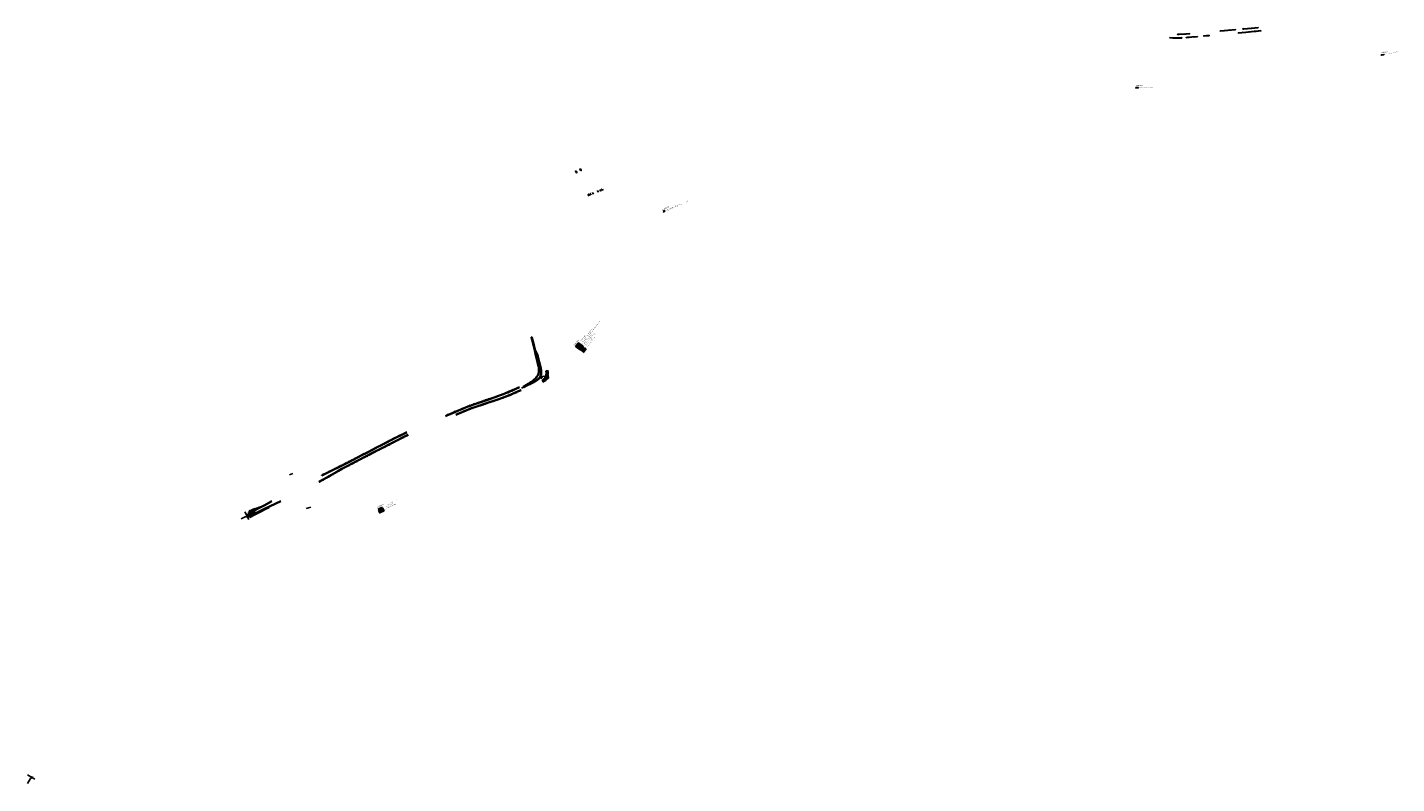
# Model space of a CAD drawing. Extents: x 124134 to 127156, y 449905 to 451574.
import ezdxf

# ---------------------------------------------------------------- set-up
doc = ezdxf.new("R2010")
doc.units = 0
for name, pattern in [('AM-AS', [16, 10, -2, 2, -2]), ('VH-OPSLUITBAND_100X200', [16, 8, -2, 4, -2]), ('VH-RWSBAND_110X220', [24, 10, -2, 2, -2, 2, -2, 2, -2]), ('VH-TROTTOIRBAND_130-150', [15, 5, -2, 2, -2, 2, -2])]:
    doc.linetypes.add(name, pattern=pattern)
for name, color, linetype in [('bermverharding', 7, 'Continuous'), ('MTD-xx-werkgrens', 3, 'werkgrens'), ('PROVXREF', 7, 'Continuous')]:
    doc.layers.add(name, color=color, linetype=linetype)
for name, color, linetype, lineweight in [('N-WE-AM-AS_WEG-G', 10, 'AM-AS', 18), ('N-WE-VH-KANTOPSLUITING-G', 7, 'Continuous', 35), ('N-WE-VH-KANTOPSLUITING_OPSLUITBAND_100X200-G', 150, 'VH-OPSLUITBAND_100X200', 35), ('N-WE-VH-KANTOPSLUITING_TROTTOIRBAND_130 150-G', 210, 'VH-TROTTOIRBAND_130-150', 35), ('N-WE-VH-KANTOPSLUITING_TROTTOIRBAND_RWS_110 220-G', 210, 'VH-RWSBAND_110X220', 35), ('N-WE-VH-KANTVERHARDING-G', 210, 'Continuous', 35), ('N-WE-VH-VERHARDING-A', 7, 'Continuous', 18), ('X-XX-AL-T25', 7, 'Continuous', 25), ('X-XX-AL-T50', 7, 'Continuous', 50)]:
    doc.layers.add(name, color=color, linetype=linetype, lineweight=lineweight)
doc.styles.add('25MM-500', font='provutr.shx', dxfattribs={"height": 1.25})
doc.styles.add('DIMENSIE', font='provutr.shx')
doc.styles.add('NLCS-ISO-M500-T25', font='NLCS-ISO.ttf', dxfattribs={"height": 1.25})
doc.styles.add('NLCS-ISO-M500-T50', font='NLCS-ISO.ttf', dxfattribs={"height": 2.5})
doc.styles.get("Standard").update_dxf_attribs({"font": 'arial.ttf'})
doc.linetypes.add('werkgrens', pattern='A,1,-0.5,["X",Standard,S=0.36,R=0,X=-0.25,Y=-0.18],-0.5', length=2)
doc.dimstyles.new('WVV500', dxfattribs={"dimtxt": 1.25, "dimasz": 1, "dimexe": 0, "dimexo": 2, "dimgap": 0.5, "dimtad": 1, "dimzin": 0, "dimdsep": 46, "dimtxsty": 'DIMENSIE', "dimcen": 0, "dimdle": 1.25, "dimclrd": 256, "dimclre": 256, "dimclrt": 256, "dimaunit": 2, "dimadec": 0, "dimazin": 0, "dimtfac": 1, "dimtdec": 3, "dimtix": 1, "dimtmove": 2, "dimatfit": 3, "dimfxl": 1, "dimtolj": 1, "dimtzin": 0, "dimarcsym": 0})
pattern_1 = [(60.06009064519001, (0, 0), (-1.100517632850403, 0.6338461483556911), []), (120.06009064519, (0, 0), (-1.09918568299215, -0.6361531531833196), []), (180.06009064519, (0, 0), (0.001331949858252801, -1.269999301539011), [])]
pattern_2 = [(179.9999999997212, (0, 0), (-0.8980256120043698, -0.8980256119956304), [0.238125, -1.557926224]), (134.9999999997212, (0, 0), (-0.8980256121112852, -0.8980256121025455), [0.238125, -1.031875]), (224.9999999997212, (0, 0), (0.8980256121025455, -0.8980256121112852), [0.238125, -1.031875])]

msp = doc.modelspace()

# ---------------------------------------------------------------- hatches: boundary and pattern name
at = {"layer": 'bermverharding'}
h = msp.add_hatch(dxfattribs=at)
h.set_pattern_fill('ANSI31', color=256, pattern_type=2)
h.set_pattern_definition([(45, (0, 0), (-0.7071067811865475, 0.7071067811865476), [])])
h.paths.add_polyline_path([(126766.6456015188, 451565.9666257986), (126800.1176015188, 451569.0506257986), (126800.191, 451568.254), (126766.719, 451565.17)])
h.paths.add_polyline_path([(126850.1676711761, 451573.5265395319), (126835.1662179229, 451572.1266838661), (126818.6312718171, 451570.6484829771), (126818.1681624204, 451570.6936888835), (126816.6025818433, 451570.5454371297), (126816.678, 451569.749), (126818.167, 451569.89), (126818.628, 451569.845), (126835.239, 451571.33), (126850.242, 451572.73)])
h.paths.add_polyline_path([(126806.36, 451561.846), (126823.23, 451563.29), (126841.217, 451564.95), (126844.722, 451565.2), (126856.501, 451566.361), (126856.5794719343, 451565.5648579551), (126844.7897067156, 451564.4027968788), (126841.2822247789, 451564.1526198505), (126823.3008736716, 451562.4931411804), (126806.4282271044, 451561.0489146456)])
h.paths.add_polyline_path([(126742.196, 451556.028), (126730.072, 451554.953), (126730.1426564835, 451554.1561263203), (126742.2666564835, 451555.2311263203)])
h.paths.add_polyline_path([(126716.348, 451553.614), (126703.942, 451552.508), (126697.695, 451551.977), (126694.6138590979, 451551.728955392), (126691.532, 451551.49), (126691.5938432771, 451550.6923939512), (126694.6768786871, 451550.9314405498), (126697.7609762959, 451551.179723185), (126704.0113977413, 451551.7110140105), (126716.4190385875, 451552.8171602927)])
h.paths.add_polyline_path([(126681.809, 451550.838), (126675.1300707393, 451550.5717466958), (126668.446, 451550.525), (126661.9321765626, 451550.6907650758), (126655.427, 451551.065), (126655.381052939, 451550.2663205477), (126661.8990185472, 451549.8913498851), (126668.4386195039, 451549.7249288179), (126675.1488064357, 451549.7718581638), (126681.8408664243, 451550.0386349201)])
h.paths.add_polyline_path([(126672.6225072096, 451558.2708499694), (126676.2240429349, 451558.34061035), (126691.3302540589, 451559.345860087), (126699.0383935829, 451559.9680661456), (126699.1027607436, 451559.1706598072), (126691.389, 451558.548), (126676.2583677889, 451557.5411251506), (126672.638, 451557.471)])
h = msp.add_hatch(dxfattribs=at)
h.set_pattern_fill('ANSI31', color=256, scale=0.2999999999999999, angle=10.11414769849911)
h.set_pattern_definition([(55.1141476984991, (81786.00289100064, -15140.98416976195), (-0.781329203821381, 0.5447760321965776), [])])
h.paths.add_polyline_path([(127121.7023337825, 451512.8402818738), (127121.8552512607, 451512.055032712), (127127.7446199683, 451513.2019137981), (127127.5917024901, 451513.9871629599)])
h = msp.add_hatch(dxfattribs=at)
h.set_pattern_fill('ANSI31', color=256, scale=0.3)
h.set_pattern_definition([(45, (0, 0), (-0.6735192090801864, 0.6735192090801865), [])])
h.paths.add_polyline_path([(126580.1690105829, 451440.5590247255), (126580.1816542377, 451439.7591246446), (126586.1809048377, 451439.8539520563), (126586.1682611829, 451440.6538521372)])
at = {"layer": 'N-WE-VH-VERHARDING-A'}
h = msp.add_hatch(dxfattribs=at)
h.set_pattern_fill('AR-BRSTD', color=256, scale=0.005, angle=18, style=0)
h.set_pattern_definition([(18, (0, 0), (-0.1046668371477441, 0.3221314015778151), []), (108, (0, 0), (-0.587803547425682, 0.1651507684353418), [0.338709, -0.338709])])
edge = h.paths.add_edge_path()
edge.add_line((125255.9217563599, 450853.3882167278), (125254.123723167, 450860.7993095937))
edge.add_line((125254.123723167, 450860.7993095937), (125247.2218633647, 450889.3277298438))
edge.add_arc((125247.333133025, 450889.3545434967), 0.114454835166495, 12.864298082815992, 193.5487597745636, ccw=False)
edge.add_line((125247.4447150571, 450889.3800260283), (125253.8929646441, 450862.6087584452))
edge.add_line((125253.8929646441, 450862.6087584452), (125257.8834409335, 450853.8641484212))
edge.add_line((125257.8834409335, 450853.8641484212), (125255.9217563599, 450853.3882167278))
h = msp.add_hatch(dxfattribs=at)
h.set_pattern_fill('NET3', color=256, scale=0.4, angle=90, style=0)
h.set_pattern_definition([(141.6840430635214, (125358.0398391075, 450858.347026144), (-0.7873969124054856, -0.9964467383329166), []), (201.6840430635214, (125358.0398391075, 450858.347026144), (0.4692497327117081, -1.180129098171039), []), (261.6840430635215, (125358.0398391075, 450858.347026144), (1.256646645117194, -0.1836823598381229), [])])
h.paths.add_polyline_path([(125344.2232997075, 450869.2649207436), (125346.4352176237, 450867.5170527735), (125352.9950961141, 450875.8185452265), (125350.7831781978, 450877.5664131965)])
h = msp.add_hatch(dxfattribs=at)
h.set_pattern_fill('AR-B88', color=256, scale=0.005, angle=90, style=0)
h.set_pattern_definition([(141.6840430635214, (125358.0398391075, 450858.347026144), (-0.6299175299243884, -0.7971573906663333), []), (231.6840430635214, (125358.0398391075, 450858.347026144), (-0.2313388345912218, -1.112116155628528), [1.016, -1.016])])
h.paths.add_polyline_path([(125353.2939101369, 450875.5824209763), (125346.7340316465, 450867.2809285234), (125348.9459495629, 450865.5330605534), (125355.5058280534, 450873.8345530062)])
h = msp.add_hatch(dxfattribs=at)
h.set_pattern_fill('AR-BRSTD', color=256, scale=0.005, angle=90, style=0)
h.set_pattern_definition([(141.6840430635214, (125358.0398391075, 450858.347026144), (-0.209998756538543, -0.2657523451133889), []), (231.6840430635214, (125358.0398391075, 450858.347026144), (0.1885799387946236, -0.5807111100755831), [0.338709, -0.338709])])
h.paths.add_polyline_path([(125355.8046420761, 450873.5984287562), (125349.2447635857, 450865.2969363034), (125351.4566815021, 450863.5490683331), (125358.0165599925, 450871.8505607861)])
h = msp.add_hatch(dxfattribs=at)
h.set_pattern_fill('GRASS', color=256, scale=0.04000000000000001, angle=141.6840430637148, style=0)
h.set_pattern_definition([(231.6840430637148, (346126.5319227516, 148596.2541826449), (0.1182564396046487, -1.009094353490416), [0.1905, -1.2463409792]), (186.6840430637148, (346126.5319227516, 148596.2541826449), (0.1182564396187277, -1.009094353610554), [0.1905, -0.8255000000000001]), (276.6840430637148, (346126.5319227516, 148596.2541826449), (1.009094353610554, 0.1182564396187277), [0.1905, -0.8255000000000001])])
h.paths.add_polyline_path([(125358.3153740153, 450871.6144365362), (125351.7554955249, 450863.3129440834), (125353.9674134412, 450861.5650761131), (125360.5272919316, 450869.866568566)])
h = msp.add_hatch(dxfattribs=at)
h.set_pattern_fill('AR-B88', color=256, scale=0.005, angle=234, style=0)
h.set_pattern_definition([(234, (0, 0), (0.8219612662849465, -0.5971898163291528), []), (324, (0, 0), (1.120556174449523, -0.1862091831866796), [1.016, -1.016])])
edge = h.paths.add_edge_path()
edge.add_line((125282.1121226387, 450814.986856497), (125281.611355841, 450816.8498936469))
edge.add_line((125281.611355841, 450816.8498936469), (125279.2743559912, 450816.2138013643))
edge.add_arc((125260.0215595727, 450810.7980991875), 19.99999999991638, -59.249039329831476, 15.710990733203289, ccw=False)
edge.add_line((125270.2477094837, 450793.6101424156), (125271.5974701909, 450791.4313575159))
edge.add_line((125271.5974701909, 450791.4313575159), (125273.3983474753, 450792.5470038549))
edge.add_arc((125262.8656230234, 450809.5488189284), 20.00000000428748, 301.7784583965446, 308.6688276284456)
edge.add_arc((125275.9868002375, 450793.1526392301), 1.000000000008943, 30.03973991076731, 128.6688276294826, ccw=False)
edge.add_line((125276.8524786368, 450793.6532397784), (125277.195, 450793.107))
edge.add_line((125277.195, 450793.107), (125277.296, 450792.848))
edge.add_line((125277.296, 450792.848), (125279.89, 450794.463))
edge.add_line((125279.89, 450794.463), (125278.7315726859, 450796.2978612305))
edge.add_arc((125279.5771515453, 450796.8317117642), 0.9999999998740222, 142.7296599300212, 212.2659909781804, ccw=False)
edge.add_arc((125262.8656230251, 450809.5488189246), 20.0000000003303, 322.7296599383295, 375.7774711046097)
h = msp.add_hatch(dxfattribs=at)
h.set_pattern_fill('AR-B88', color=256, scale=0.005, angle=31.5, style=0)
h.set_pattern_definition([(31.49999999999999, (0, 0), (-0.530858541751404, 0.8662824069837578), []), (121.5, (0, 0), (-0.9639997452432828, 0.6008531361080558), [1.016, -1.016])])
edge = h.paths.add_edge_path()
edge.add_line((125282.9930385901, 450811.7735981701), (125283.567, 450809.637))
edge.add_line((125283.567, 450809.637), (125283.9291219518, 450808.2614463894))
edge.add_line((125283.9291219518, 450808.2614463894), (125284.247, 450806.875))
edge.add_line((125284.247, 450806.875), (125284.518624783, 450805.4884698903))
edge.add_line((125284.518624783, 450805.4884698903), (125284.746, 450804.094))
edge.add_line((125284.746, 450804.094), (125285.291, 450799.961))
edge.add_line((125285.291, 450799.961), (125283.063, 450798.554))
edge.add_line((125283.063, 450798.554), (125279.815, 450796.461))
edge.add_line((125279.815, 450796.461), (125279.5357351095, 450796.2076531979))
edge.add_line((125279.5357351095, 450796.2076531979), (125279.372, 450795.868))
edge.add_line((125279.372, 450795.868), (125279.3533573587, 450795.7812972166))
edge.add_line((125279.3533573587, 450795.7812972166), (125278.9429674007, 450796.4313238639))
edge.add_arc((125279.5771515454, 450796.8317117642), 0.7500000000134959, 142.7296599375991, 212.2659909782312, ccw=False)
edge.add_arc((125262.8341346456, 450809.565873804), 20.28538682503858, 322.7451849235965, 366.1440829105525)
edge.add_line((125283.003, 450811.737), (125282.9930385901, 450811.7735981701))
h = msp.add_hatch(dxfattribs=at)
h.set_pattern_fill('NET3', color=256, scale=0.4, angle=420.06009064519, style=0)
h.set_pattern_definition(pattern_1)
edge = h.paths.add_edge_path()
edge.add_line((125229.4076913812, 450780.5154008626), (125229.3312223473, 450780.6613230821))
edge.add_line((125229.3312223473, 450780.6613230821), (125226.1718907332, 450779.0057079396))
edge.add_line((125226.1718907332, 450779.0057079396), (125225.537, 450778.673))
edge.add_arc((125225.9428108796, 450778.1866832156), 0.6333928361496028, 129.8435758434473, 286.0566956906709)
edge.add_line((125226.118, 450777.578), (125226.5772419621, 450777.8089072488))
edge.add_line((125226.5772419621, 450777.8089072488), (125229.4862458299, 450779.271556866))
edge.add_line((125229.4862458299, 450779.271556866), (125230.0333999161, 450779.5381503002))
edge.add_line((125230.0333999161, 450779.5381503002), (125229.958979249, 450779.6745881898))
edge.add_line((125229.958979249, 450779.6745881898), (125229.8872353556, 450779.6386041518))
edge.add_arc((125229.6630663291, 450780.0855361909), 0.4999999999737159, 120.7137928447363, 296.6371050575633, ccw=False)
h = msp.add_hatch(dxfattribs=at)
h.set_pattern_fill('AR-BRSTD', color=256, scale=0.005, angle=117, style=0)
h.set_pattern_definition([(117, (0, 0), (-0.3017919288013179, -0.1537706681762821), []), (207, (0, 0), (-0.07116475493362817, -0.606401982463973), [0.338709, -0.338709])])
edge = h.paths.add_edge_path()
edge.add_arc((125092.9296711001, 451013.9648069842), 270.6661088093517, 300.3115678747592, 303.7760113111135, ccw=False)
edge.add_arc((125229.6615259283, 450780.0846937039), 0.2499437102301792, 120.3115678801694, 297.0393300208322)
edge.add_arc((122289.6740681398, 456663.5588619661), 6577.391756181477, 296.5514372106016, 296.6932401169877)
edge.add_line((125244.3278551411, 450787.1566196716), (125243.4058579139, 450788.9824528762))
h = msp.add_hatch(dxfattribs=at)
h.set_pattern_fill('GRASS', color=256, scale=0.05, angle=89.99999999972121, style=0)
h.set_pattern_definition(pattern_2)
edge = h.paths.add_edge_path()
edge.add_line((124673.69508115, 450527.7151997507), (124657.1271297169, 450518.7259421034))
edge.add_line((124657.1271297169, 450518.7259421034), (124622.7739293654, 450500.9321911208))
edge.add_line((124622.7739293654, 450500.9321911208), (124622.718, 450501.019))
edge.add_arc((124627.309525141, 450503.6192971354), 5.276708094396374, 103.46317590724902, 209.5239778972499, ccw=False)
edge.add_line((124626.081, 450508.751), (124634.381, 450511.633))
edge.add_line((124634.381, 450511.633), (124653.71, 450518.482))
edge.add_line((124653.71, 450518.482), (124673.938, 450527.847))
edge.add_line((124673.938, 450527.847), (124673.69508115, 450527.7151997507))
h = msp.add_hatch(dxfattribs=at)
h.set_pattern_fill('GRASS', color=256, scale=0.05, angle=89.99999999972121, style=0)
h.set_pattern_definition(pattern_2)
edge = h.paths.add_edge_path()
edge.add_line((124668.9580000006, 450516.2880000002), (124669.6291051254, 450514.8550998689))
edge.add_line((124669.6291051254, 450514.8550998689), (124666.912999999, 450513.5829999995))
edge.add_line((124666.912999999, 450513.5829999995), (124662.3652207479, 450511.4807878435))
edge.add_line((124662.3652207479, 450511.4807878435), (124657.835, 450509.341))
edge.add_line((124657.835, 450509.341), (124652.8905649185, 450506.9528804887))
edge.add_line((124652.8905649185, 450506.9528804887), (124647.968, 450504.52))
edge.add_line((124647.968, 450504.52), (124641.092587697, 450501.0004321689))
edge.add_line((124641.092587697, 450501.0004321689), (124636.354, 450498.5650000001))
edge.add_line((124636.354, 450498.5650000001), (124634.578, 450497.639))
edge.add_line((124634.578, 450497.639), (124625.511, 450492.776))
edge.add_line((124625.511, 450492.776), (124625.4012070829, 450493.0002122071))
edge.add_arc((124624.7099872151, 450494.492877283), 1.644941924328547, 294.8478011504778, 366.2345539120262)
edge.add_line((124626.3452003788, 450494.671516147), (124626.1838481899, 450494.9635636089))
edge.add_line((124626.1838481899, 450494.9635636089), (124626.0943089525, 450495.2276733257))
edge.add_line((124626.0943089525, 450495.2276733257), (124645.9715257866, 450505.42604473))
edge.add_arc((124782.7224615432, 450238.4069787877), 300.0000000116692, 114.68017687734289, 117.11876597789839, ccw=False)
edge.add_line((124657.4566442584, 450511.0027876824), (124668.9580000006, 450516.2880000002))
h = msp.add_hatch(dxfattribs=at)
h.set_pattern_fill('NET3', color=256, scale=0.4, angle=116.944465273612, style=0)
h.set_pattern_definition([(116.944465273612, (217901.5384728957, -7573.661621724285), (-1.13213660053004, -0.5754708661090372), []), (176.944465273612, (217901.5384728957, -7573.661621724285), (-0.06769591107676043, -1.268194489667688), []), (236.944465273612, (217901.5384728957, -7573.661621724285), (1.064440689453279, -0.6927236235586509), [])])
h.paths.add_polyline_path([(124909.4043663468, 450507.3574181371), (124910.6817997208, 450504.844295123), (124920.113737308, 450509.6385975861), (124918.8363039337, 450512.1517206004)])
h = msp.add_hatch(dxfattribs=at)
h.set_pattern_fill('GRASS', color=256, scale=0.02, angle=116.9444652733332, style=0)
h.set_pattern_definition([(206.9444652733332, (161923.6105274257, 267046.7360405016), (-0.1574488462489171, -0.4829843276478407), [0.09525, -0.6231704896]), (161.9444652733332, (161923.6105274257, 267046.7360405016), (-0.1574488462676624, -0.4829843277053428), [0.09525000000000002, -0.4127500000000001]), (251.9444652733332, (161923.6105274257, 267046.7360405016), (0.4829843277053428, -0.1574488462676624), [0.09525000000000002, -0.4127500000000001])])
h.paths.add_polyline_path([(124920.2863092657, 450509.2990929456), (124910.8543716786, 450504.5047904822), (124912.1318050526, 450501.9916674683), (124921.5637426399, 450506.7859699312)])
h = msp.add_hatch(dxfattribs=at)
h.set_pattern_fill('NET3', color=256, scale=0.4, angle=420.06009064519, style=0)
h.set_pattern_definition(pattern_1)
h.paths.add_polyline_path([(124620.9564551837, 450499.990803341), (124623.9713169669, 450494.158874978), (124636.9420405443, 450500.8016912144), (124633.992, 450506.747)])

# ---------------------------------------------------------------- linework, layer by layer
at = {"elevation": 110}
for points in [[(125344.2232997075, 450869.2649207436), (125350.7831781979, 450877.5664131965), (125352.9950961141, 450875.8185452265), (125346.4352176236, 450867.5170527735)], [(125346.7340316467, 450867.2809285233), (125353.2939101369, 450875.5824209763), (125355.5058280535, 450873.8345530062), (125348.9459495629, 450865.5330605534)], [(125349.2447635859, 450865.2969363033), (125355.8046420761, 450873.5984287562), (125358.0165599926, 450871.8505607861), (125351.4566815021, 450863.5490683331)], [(125351.755495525, 450863.312944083), (125358.3153740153, 450871.6144365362), (125360.5272919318, 450869.866568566), (125353.9674134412, 450861.5650761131)]]:
    msp.add_lwpolyline(points, close=True, dxfattribs=at)
for points in [[(124909.4043663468, 450507.3574181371), (124918.8363039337, 450512.1517206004), (124920.113737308, 450509.6385975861), (124910.6817997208, 450504.844295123)], [(124910.8543716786, 450504.5047904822), (124920.2863092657, 450509.2990929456), (124921.5637426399, 450506.7859699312), (124912.1318050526, 450501.9916674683)]]:
    msp.add_lwpolyline(points, close=True)
at = {"layer": 'bermverharding'}
for points in [[(126766.6456015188, 451565.9666257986), (126800.1176015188, 451569.0506257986), (126800.191, 451568.254), (126766.719, 451565.17)], [(126806.36, 451561.846), (126823.23, 451563.29), (126841.217, 451564.95), (126844.722, 451565.2), (126856.501, 451566.361), (126856.5794719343, 451565.5648579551), (126844.7897067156, 451564.4027968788), (126841.2822247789, 451564.1526198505), (126823.3008736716, 451562.4931411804), (126806.4282271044, 451561.0489146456)], [(126850.1676711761, 451573.5265395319), (126835.1662179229, 451572.1266838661), (126818.6312718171, 451570.6484829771), (126818.1681624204, 451570.6936888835), (126816.6025818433, 451570.5454371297), (126816.678, 451569.749), (126818.167, 451569.89), (126818.628, 451569.845), (126835.239, 451571.33), (126850.242, 451572.73)], [(126681.809, 451550.838), (126675.1300707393, 451550.5717466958), (126668.446, 451550.525), (126661.9321765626, 451550.6907650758), (126655.427, 451551.065), (126655.381052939, 451550.2663205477), (126661.8990185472, 451549.8913498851), (126668.4386195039, 451549.7249288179), (126675.1488064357, 451549.7718581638), (126681.8408664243, 451550.0386349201)], [(126672.6225072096, 451558.2708499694), (126676.2240429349, 451558.34061035), (126691.3302540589, 451559.345860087), (126699.0383935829, 451559.9680661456), (126699.1027607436, 451559.1706598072), (126691.389, 451558.548), (126676.2583677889, 451557.5411251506), (126672.638, 451557.471)], [(126716.348, 451553.614), (126703.942, 451552.508), (126697.695, 451551.977), (126694.6138590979, 451551.728955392), (126691.532, 451551.49), (126691.5938432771, 451550.6923939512), (126694.6768786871, 451550.9314405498), (126697.7609762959, 451551.179723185), (126704.0113977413, 451551.7110140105), (126716.4190385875, 451552.8171602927)], [(126742.196, 451556.028), (126730.072, 451554.953), (126730.1426564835, 451554.1561263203), (126742.2666564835, 451555.2311263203)]]:
    msp.add_lwpolyline(points, close=True, dxfattribs=at)
at = {"layer": 'bermverharding', "elevation": 110}
for points in [[(127121.7023337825, 451512.8402818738), (127121.8552512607, 451512.055032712), (127127.7446199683, 451513.2019137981), (127127.5917024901, 451513.9871629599)], [(126580.1690105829, 451440.5590247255), (126580.1816542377, 451439.7591246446), (126586.1809048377, 451439.8539520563), (126586.1682611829, 451440.6538521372)]]:
    msp.add_lwpolyline(points, close=True, dxfattribs=at)
at = {"layer": 'MTD-xx-werkgrens'}
for points in [[(124713.218, 450585.98), (124720.3288573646, 450589.265934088)], [(124749.504, 450511.663), (124759.927065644, 450514.7128076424)]]:
    msp.add_lwpolyline(points, dxfattribs=at)
at = {"layer": 'N-WE-AM-AS_WEG-G', "flags": 128}
msp.add_lwpolyline([(125280.7621297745, 450815.3979045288, -0.3213034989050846), (125272.6228304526, 450793.5668576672, -0.3213034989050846)], format="xyb", dxfattribs=at)
at = {"layer": 'N-WE-VH-KANTOPSLUITING-G', "flags": 128}
for points in [[(125344.6403044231, 451256.8974458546), (125344.4122268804, 451256.7950708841), (125346.0578193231, 451253.1492383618), (125346.2858968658, 451253.2516133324)], [(125354.1399415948, 451261.4703575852), (125353.9269187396, 451261.3395093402), (125356.0275823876, 451257.9354997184), (125356.2406052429, 451258.0663479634)], [(125372.4309875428, 451204.6358777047), (125372.2148082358, 451204.5103129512), (125373.219326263, 451202.7808784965), (125373.43550557, 451202.90644325)], [(125377.4322481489, 451206.2710082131), (125377.1971093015, 451206.3559182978), (125376.5178286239, 451204.4748075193), (125376.7529674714, 451204.3898974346)], [(125382.201, 451208.695), (125381.965018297, 451208.6124613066), (125382.6253278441, 451206.7246076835), (125382.8613095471, 451206.807146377)], [(125393.1263282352, 451213.0444372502), (125392.892, 451212.9573150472), (125393.5889776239, 451211.0826891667), (125393.8233058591, 451211.1698113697)], [(125398.4949285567, 451214.8352935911), (125398.3742216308, 451214.6163647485), (125400.1256523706, 451213.6507093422), (125400.2463592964, 451213.8696381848)], [(125402.7473141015, 451216.6741891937), (125402.520773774, 451216.5684561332), (125403.3666382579, 451214.7561335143), (125403.5931785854, 451214.8618665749)], [(125537.6891167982, 451167.0767846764), (125537.7938323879, 451166.8497722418), (125540.5179815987, 451168.106359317), (125540.4132660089, 451168.3333717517)]]:
    msp.add_lwpolyline(points, close=True, dxfattribs=at)
at = {"layer": 'N-WE-VH-KANTOPSLUITING_OPSLUITBAND_100X200-G'}
msp.add_line((125360.1582691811, 450856.6730327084, 110.0000000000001), (125366.7181476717, 450864.974525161, 110.0000000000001), dxfattribs=at)
at = {"layer": 'N-WE-VH-KANTOPSLUITING_OPSLUITBAND_100X200-G', "flags": 128}
for points in [[(125270.1198826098, 450793.8249918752, 0.3392597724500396), (125279.0336960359, 450816.1461050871, 0.3392597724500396)], [(125281.8527864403, 450816.9147879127), (125282.3527038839, 450815.0548319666, -0.2356889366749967), (125278.9803112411, 450797.2858941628, 0.3130759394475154), (125278.9429674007, 450796.4313238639), (125280.1013947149, 450794.5964626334)], [(125276.9789262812, 450792.9860742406), (125276.6624599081, 450793.487333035, 0.01295506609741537), (125276.6408709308, 450793.5196426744, 0.46297460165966), (125275.5181867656, 450793.7382170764, -0.03007474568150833), (125273.5299531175, 450792.3344480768), (125271.7290758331, 450791.2188017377)]]:
    msp.add_lwpolyline(points, format="xyb", dxfattribs=at)
at = {"layer": 'N-WE-VH-KANTOPSLUITING_TROTTOIRBAND_130 150-G'}
for p, q in [((125357.6475372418, 450858.6570249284, 110.0000000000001), (125364.2074157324, 450866.9585173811, 110.0000000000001)), ((124908.4797960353, 450509.1763458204), (124917.9117336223, 450513.9706482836))]:
    msp.add_line(p, q, dxfattribs=at)
at = {"layer": 'N-WE-VH-KANTOPSLUITING_TROTTOIRBAND_130 150-G', "flags": 128}
for points in [[(125220.077022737, 450779.6458915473), (125211.8014429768, 450775.8169797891), (125207.6339595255, 450773.8796415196), (125202.746579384, 450771.6765463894), (125198.5037256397, 450769.8185827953), (125194.501887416, 450768.1171288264), (125189.6958387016, 450766.1472232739), (125184.7631086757, 450764.2102311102), (125184.4190599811, 450764.0800396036), (125176.331398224, 450761.0685931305), (125172.8121098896, 450759.8002781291), (125166.381777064, 450757.5985519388), (125147.9819050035, 450751.33659548), (125128.6035931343, 450744.7161472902), (125119.8302071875, 450741.6623167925), (125113.7172370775, 450739.4872599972), (125109.3969658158, 450737.9066881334), (125105.0971876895, 450736.2688755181), (125100.9592700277, 450734.630822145), (125096.8440079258, 450732.9405871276), (125091.1301150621, 450730.5567974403), (125079.2740771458, 450725.5445448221), (125072.2272432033, 450722.5654288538), (125060.2585308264, 450717.5165503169), (125056.7914873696, 450716.0535319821)], [(125079.9187169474, 450718.4386782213), (125093.6692068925, 450724.2449166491), (125102.8881990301, 450728.0558465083), (125112.6506674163, 450731.8699040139), (125122.056659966, 450735.319966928), (125130.5550883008, 450738.2290596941), (125141.3196361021, 450741.8215750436), (125149.9860190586, 450744.7143690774), (125168.4987832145, 450750.8256213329), (125174.9246135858, 450752.9993045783), (125178.4697770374, 450754.2503857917), (125186.889177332, 450757.3053452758), (125192.4472077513, 450759.4481787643), (125197.5978076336, 450761.544331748), (125202.0940214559, 450763.4317741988), (125206.2449316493, 450765.1897689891), (125214.8759743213, 450768.880441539), (125223.7373313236, 450772.9498107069)], [(124974.9887500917, 450673.9943368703), (124972.8221415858, 450673.0607880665), (124962.4043045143, 450668.0254250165), (124952.4936626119, 450663.0136288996), (124934.7414694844, 450653.8920434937), (124916.5076037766, 450644.5671121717), (124899.1901691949, 450635.6524032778), (124880.9992486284, 450626.2724441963), (124863.658355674, 450617.342499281), (124848.5409064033, 450609.533267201), (124842.806399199, 450606.5985193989), (124835.4868572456, 450602.7917554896), (124828.2227175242, 450598.8880027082), (124821.2644752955, 450594.923283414), (124796.6142806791, 450580.604170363), (124787.1748483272, 450575.2397620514), (124777.9488917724, 450570.2520801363)], [(124971.4908528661, 450679.9678343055), (124966.1748593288, 450677.3971041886), (124957.9035436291, 450673.3939834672), (124949.5814789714, 450669.239954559), (124932.2602006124, 450660.365787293), (124913.0807893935, 450650.4835754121), (124907.7594521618, 450647.7404015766), (124895.8054446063, 450641.5553976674), (124881.9544158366, 450634.4143828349), (124873.5195843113, 450630.0484700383), (124861.3317686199, 450623.7795648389), (124843.317621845, 450614.4790053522), (124824.4685345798, 450604.8979775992), (124806.4751112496, 450595.851273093), (124783.8716087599, 450584.7690681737)]]:
    msp.add_lwpolyline(points, dxfattribs=at)
at = {"layer": 'N-WE-VH-KANTOPSLUITING_TROTTOIRBAND_RWS_110 220-G'}
msp.add_line((125355.1368053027, 450860.6410171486, 110.0000000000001), (125361.6966837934, 450868.9425096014, 110.0000000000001), dxfattribs=at)
at = {"layer": 'N-WE-VH-KANTOPSLUITING_TROTTOIRBAND_RWS_110 220-G', "flags": 128}
msp.add_lwpolyline([(125262.0849497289, 450828.0076090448), (125258.1966924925, 450844.0114359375), (125256.8401887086, 450849.6026428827), (125254.123723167, 450860.7993095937), (125250.5087875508, 450875.691044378), (125247.2218633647, 450889.3277298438, -1.005990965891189), (125247.4447150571, 450889.3800260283), (125250.7261230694, 450875.706325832), (125253.8929646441, 450862.6087584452), (125254.687786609, 450860.8436210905), (125259.5675147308, 450850.1860450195), (125260.4532942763, 450848.2514571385), (125260.804445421, 450846.8015498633), (125263.622239, 450835.1668464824), (125266.8977203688, 450821.583143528, -0.008381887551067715), (125267.3810022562, 450819.0623828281, -0.02525897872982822), (125267.8112766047, 450815.5574557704, -0.002087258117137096), (125268.013848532, 450813.5455889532, -0.02997481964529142), (125268.0629845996, 450812.1904850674, -0.01593377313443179), (125267.9163245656, 450809.553171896, -0.03425882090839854), (125267.7071938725, 450807.1470531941, -0.05339118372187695), (125267.3228599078, 450805.7131057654, -0.01499666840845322), (125266.2398600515, 450803.1411247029, -0.03441697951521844), (125265.6804104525, 450802.1105537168, -0.03687813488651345), (125264.0234080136, 450799.8844223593, -0.03213133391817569), (125261.777633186, 450797.6044103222, -0.01625482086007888), (125260.5872560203, 450796.609445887, -0.005810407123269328), (125257.0879718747, 450793.9377266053, -0.03046848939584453), (125255.2425147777, 450792.7298297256, -0.009093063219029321), (125253.5993008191, 450791.8311869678, -0.0091141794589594), (125251.9205719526, 450790.9910156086, -2.156437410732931e-05), (125240.6066943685, 450785.2775986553, 0.0006377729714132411), (125229.7751508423, 450779.8620701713, -0.9650423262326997), (125229.5353788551, 450780.3004685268), (125233.0786643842, 450782.4054713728), (125234.8278481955, 450783.4724606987), (125239.7577660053, 450786.5412776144), (125241.3469851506, 450787.5845504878), (125244.903498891, 450789.9992985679), (125246.621627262, 450791.1934994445), (125249.857485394, 450793.4954986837, 0.01479164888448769), (125251.5149804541, 450794.7599019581, 0.007730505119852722), (125254.5463913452, 450797.2962219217, 0.03575935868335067), (125255.6438697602, 450798.3898893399, 0.009756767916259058), (125259.1568766, 450802.5935344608, 0.05737729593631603), (125260.5933767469, 450804.8746660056, 0.03366906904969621), (125262.255185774, 450809.034659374, 0.02401489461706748), (125262.9314709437, 450811.4649405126, 0.07243284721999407), (125263.5274346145, 450819.01475368, 0.05811627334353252)], format="xyb", close=True, dxfattribs=at)
at = {"layer": 'N-WE-VH-KANTVERHARDING-G'}
for p, q in [((125355.5291071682, 450860.3310183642, 110.0000000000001), (125362.0889856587, 450868.6325108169, 110.0000000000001)), ((125358.0398391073, 450858.3470261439, 110.0000000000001), (125364.5997175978, 450866.6485185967, 110.0000000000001)), ((125360.5505710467, 450856.363033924, 110.0000000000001), (125367.1104495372, 450864.6645263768, 110.0000000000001)), ((124908.5930777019, 450508.953484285), (124918.0250152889, 450513.747786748))]:
    msp.add_line(p, q, dxfattribs=at)
at = {"layer": 'N-WE-VH-KANTVERHARDING-G', "flags": 128}
for points in [[(125261.8437596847, 450827.9414134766), (125257.9537596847, 450843.9524134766), (125256.5972367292, 450849.543699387), (125253.8807711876, 450860.7403660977), (125250.2657953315, 450875.6322666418), (125246.9788237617, 450889.2691486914, -1.003567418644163), (125247.6880429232, 450889.4374065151), (125250.969171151, 450875.764872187), (125254.1304867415, 450862.6901594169), (125254.9154199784, 450860.9469829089), (125259.7948212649, 450850.2901206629), (125260.6906103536, 450848.3336714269), (125261.047421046, 450846.8603958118), (125263.865214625, 450835.2256924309), (125267.1416455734, 450821.6380520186, -0.008394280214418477), (125267.6272851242, 450819.1053333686, -0.02522974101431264), (125268.0603403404, 450815.5794576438, -0.002083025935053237), (125268.2626931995, 450813.5695958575, -0.02997481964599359), (125268.3129144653, 450812.184563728, -0.01588198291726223), (125268.1661231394, 450809.5399496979, -0.03413752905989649), (125267.9541894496, 450807.1084114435, -0.0533911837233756), (125267.5560724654, 450805.623039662, -0.01499666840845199), (125266.4672540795, 450803.0372403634, -0.0344169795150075), (125265.8914039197, 450801.9764576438, -0.03687813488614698), (125264.2124117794, 450799.7207838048, -0.03213133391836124), (125261.9441124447, 450797.4179038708, -0.0162548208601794), (125260.7412666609, 450796.4125176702, -0.005810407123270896), (125257.237364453, 450793.737272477, -0.03046848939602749), (125255.366437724, 450792.5127050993, -0.009093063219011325), (125253.7152464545, 450791.6096997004, -0.009100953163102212), (125252.0308377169, 450790.7666299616, -2.156084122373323e-05), (125240.7187943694, 450785.0541394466, 0.0006378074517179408), (125229.8872353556, 450779.6386041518, -0.9650423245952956), (125229.4076913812, 450780.5154008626), (125232.9497219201, 450782.6196581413), (125234.6966930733, 450783.685297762), (125239.6230902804, 450786.7519231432), (125241.2081631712, 450787.7924741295), (125244.7619370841, 450790.205361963), (125246.477820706, 450791.3980026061), (125249.7121824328, 450793.6989372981, 0.01478830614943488), (125251.3575394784, 450794.9540986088, 0.007730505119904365), (125254.3830217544, 450797.4854582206, 0.03575935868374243), (125255.4552028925, 450798.5539162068, 0.009756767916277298), (125258.961953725, 450802.7500754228, 0.05737729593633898), (125260.3679792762, 450804.9828139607, 0.03367540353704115), (125262.0175695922, 450809.1123720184, 0.02402292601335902), (125262.6876827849, 450811.5203240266, 0.07246045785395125), (125263.2777879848, 450819.001159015, 0.05814637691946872), (125261.8438581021, 450827.9414412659)], [(125270.2477094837, 450793.6101424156, 0.3392597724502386), (125279.2743559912, 450816.2138013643)], [(125282.1121226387, 450814.986856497, -0.2356889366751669), (125278.781364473, 450797.4372882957, 0.3130759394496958), (125278.7315726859, 450796.2978612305), (125279.89, 450794.463)], [(125277.1903209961, 450793.1195368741), (125276.8738546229, 450793.6207956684, 0.009714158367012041), (125276.8524786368, 450793.6532397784, 0.459045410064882), (125275.361982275, 450793.9334096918, -0.03007474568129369), (125273.3982947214, 450792.5469711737)], [(124694.038, 450527.813), (124657.4566442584, 450511.0027876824, 0.01064075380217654), (124645.9715257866, 450505.42604473), (124620.576, 450492.42)]]:
    msp.add_lwpolyline(points, format="xyb", dxfattribs=at)
for points in [[(125220.182, 450779.419), (125211.9066250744, 450775.5901830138)], [(125211.9066250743, 450775.5901830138), (125207.7380252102, 450773.6523257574), (125202.848092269, 450771.448079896), (125198.6027786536, 450769.589039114), (125194.598207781, 450767.8864233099), (125189.7889399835, 450765.915198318), (125184.8530407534, 450763.9769616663), (125184.506918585, 450763.8459855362), (125176.417399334, 450760.833847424), (125172.8949875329, 450759.5644067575), (125166.462541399, 450757.3619569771), (125148.0625893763, 450751.099973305), (125128.6850974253, 450744.4798052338), (125119.9132026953, 450741.4264937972), (125113.8020889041, 450739.2520974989), (125109.4844116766, 450737.672474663), (125105.1876953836, 450736.0358283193), (125101.0527737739, 450734.3989609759), (125096.9396279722, 450732.7095951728), (125091.2269181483, 450730.3262990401), (125079.3714251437, 450725.3142767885), (125072.3245912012, 450722.3351608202), (125060.3556990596, 450717.2862063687), (125056.8886827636, 450715.8231994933)], [(125079.8214671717, 450718.6689877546), (125093.5728275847, 450724.4755937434), (125102.7949496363, 450728.2878174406), (125112.5621252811, 450732.1037140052), (125121.9731224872, 450735.555612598), (125130.4750331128, 450738.4658973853), (125141.2404932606, 450742.0587172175), (125149.907257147, 450744.951638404), (125168.4195437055, 450751.0627329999), (125174.8429576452, 450753.2355988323), (125178.385541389, 450754.4857696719), (125186.8015664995, 450757.5395044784), (125192.3551147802, 450759.6806099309), (125197.5023028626, 450761.7753744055), (125201.9968899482, 450763.6621339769), (125206.1470370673, 450765.4198055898), (125214.7746449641, 450769.1090094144), (125223.633, 450773.177)], [(124974.8898226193, 450674.2239307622), (124972.7182322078, 450673.2882353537), (124962.2934891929, 450668.2495343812), (124952.3801234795, 450663.2363608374), (124934.6274260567, 450654.1145163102), (124916.3934764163, 450644.7895420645), (124899.0757449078, 450635.8746803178), (124880.8846737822, 450626.4946436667), (124863.5437583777, 450617.5646872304), (124848.4265899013, 450609.7556002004), (124842.6917746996, 450606.8206947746), (124835.3700037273, 450603.0127715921), (124828.1016440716, 450599.1067510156), (124821.1398032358, 450595.1399812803), (124796.4897302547, 450580.8209388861), (124787.0536281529, 450575.4584231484), (124777.83, 450570.472)], [(124971.5996907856, 450679.7427691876), (124966.2836972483, 450677.1720390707), (124958.0138288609, 450673.1696188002), (124949.6943046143, 450669.0168579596), (124932.3744502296, 450660.1434202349), (124913.1952960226, 450650.2613407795), (124907.8741695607, 450647.5182755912), (124895.9201667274, 450641.3332741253), (124882.0691559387, 450634.1922685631), (124873.6342191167, 450629.8263012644), (124861.4462882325, 450623.5573368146), (124843.4316081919, 450614.2565020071), (124824.5813254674, 450604.6748665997), (124806.5862917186, 450595.6273524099), (124783.9816645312, 450584.5445960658)], [(124620.9564551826, 450499.9908033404), (124657.1271297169, 450518.7259421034), (124673.69508115, 450527.7151997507)], [(124634.578, 450497.639), (124636.354, 450498.5650000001), (124640.7688187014, 450500.8340287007), (124647.968, 450504.52), (124652.8905649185, 450506.9528804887), (124657.835, 450509.341), (124662.1525367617, 450511.3813538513), (124666.913, 450513.583)], [(124625.511, 450492.776), (124634.578, 450497.639)]]:
    msp.add_lwpolyline(points, dxfattribs=at)
msp.add_lwpolyline([(124620.9564551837, 450499.990803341), (124623.9713169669, 450494.158874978), (124636.9420405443, 450500.8016912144), (124633.992, 450506.747)], close=True, dxfattribs=at)
at = {"layer": 'PROVXREF', "flags": 128}
for points in [[(124622.9086945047, 450487.4339378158), (124614.2156663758, 450504.5872971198)], [(124151.0409904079, 449914.3800100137), (124134.4750101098, 449924.1460107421)]]:
    msp.add_lwpolyline(points, dxfattribs=at)

# ---------------------------------------------------------------- texts
at = {"layer": 'X-XX-AL-T25', "style": 'NLCS-ISO-M500-T25'}
for s, rotation, p in [('- AANBRENGEN BERMVERHARDING', 11.01972047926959, (127128.8211534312, 451513.4607465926, 110)), ('- AANBRENGEN BERMVERHARDING', 0.905572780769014, (126587.2861623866, 451439.9197127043, 110)), ('- AANBRENGEN VERLAAGDE BAND', 24.76278423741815, (125544.4567278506, 451169.3706918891)), ('- AANBRENGEN NOPPENTEGELS, AFSTEMMEN IN UITVOERING', 24.76278423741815, (125545.1315055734, 451167.9078444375)), ('- AAN TE BRENGEN TEGELVERHARDING GRIJS', 51.68404306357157, (125356.996144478, 450877.265483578, 110)), ('- AAN TE BRENGEN BETONSTRAATSTENEN HEIDEPAARS MET VOEGSTONE', 51.68404306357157, (125359.506876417, 450875.2814913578, 110)), ('- AANBRENGEN ASFALT', 51.68404306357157, (125354.5313921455, 450879.1989106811, 110)), ('- AFWERKEN BERM EN INZAAIEN', 51.68404306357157, (125362.0176083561, 450873.2974991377, 110)), ('- AAN TE BRENGEN BAND 110/220x200', 51.68404306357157, (125364.5283402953, 450871.3135069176, 110)), ('- AAN TE BRENGEN BAND 130/150x250', 51.68404306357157, (125367.0390722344, 450869.3295146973, 110)), ('- AAN TE BRENGEN BAND 100x200', 51.68404306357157, (125369.5498041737, 450867.3455224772, 110)), ('- AAN TE BRENGEN BAND 130/150x250', 26.94446527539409, (124921.3624665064, 450515.1618625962)), ('- AANBRENGEN ASFALT', 26.94446527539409, (124922.8124718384, 450512.3092349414)), ('- AFWERKEN BERM EN INZAAIEN', 26.94446527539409, (124924.2624771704, 450509.4566072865))]:
    msp.add_text(s, height=1.25, rotation=rotation, dxfattribs=at).set_placement(p)
at = {"layer": 'X-XX-AL-T25', "char_height": 0.4999999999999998, "attachment_point": 9, "style": '25MM-500'}
for s, insert, rotation in [('VERWIJDEREN BOOM', (125271.7074006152, 450803.4814441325, 110), 51.68404306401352), ('VERPLAATSEN KOMGRENS ', (124614.8239685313, 450493.4056692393), 25.859358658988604), ('AANBRENGEN NIEUWE KOMGRENS ', (124140.859332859, 449915.4463291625), 58.89496405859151)]:
    msp.add_mtext(s, dxfattribs=dict(at, insert=insert, rotation=rotation))
at = {"layer": 'X-XX-AL-T50', "style": 'NLCS-ISO-M500-T50'}
for rotation, p in [(11.01972047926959, (127121.1655352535, 451516.1149148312, 110)), (0.905572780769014, (126580.2156116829, 451443.8770364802, 110)), (24.76278423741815, (125536.389737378, 451170.1301413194)), (51.68404306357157, (125341.9129443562, 450871.090574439, 110)), (26.94446527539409, (124906.6200777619, 450512.8350108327))]:
    msp.add_text('LEGENDA', height=2.5, rotation=rotation, dxfattribs=at).set_placement(p)
msp.add_text('50', height=2.5, dxfattribs=at).set_placement((124143.8865787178, 449918.9206486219))

# ---------------------------------------------------------------- leaders
at = {"annotation_type": 0, "has_hookline": 1, "hookline_direction": 1}
for points, text_width, horizontal_direction in [([(125278.09, 450803.262, 110), (125272.3685497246, 450803.9148975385, 110), (125272.0585509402, 450803.522595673, 110)], 7.38095238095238, (0.6199975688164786, 0.7846037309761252, 0)), ([(124619.8116685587, 450493.545087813), (124615.6079099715, 450493.5078250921), (124615.1579762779, 450493.2897432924)], 9.619047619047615, (0.8998673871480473, 0.4361635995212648, 0)), ([(124145.3828351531, 449917.7156139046), (124141.4608447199, 449915.9593432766), (124141.2025404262, 449915.531232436)], 12.54761904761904, (0.516608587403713, 0.8562216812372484, 0))]:
    msp.add_leader(points, dimstyle='WVV500', override={"dimscale": 0.5}, dxfattribs=dict(at, text_width=text_width, horizontal_direction=horizontal_direction))

doc.saveas('drawing.dxf')
